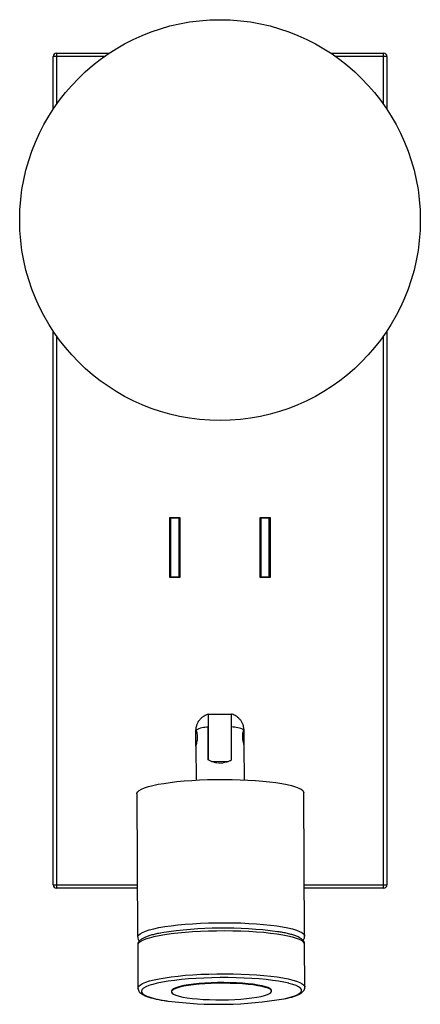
# Model space of a CAD drawing. Header units: millimetres. Extents: x -79 to 41, y -187 to 108.
import ezdxf

# ---------------------------------------------------------------- set-up
doc = ezdxf.new("R2010")
doc.units = ezdxf.units.MM

msp = doc.modelspace()

# ---------------------------------------------------------------- linework, layer by layer
at = {"color": 7, "linetype": 'Continuous', "lineweight": 25}
for p, q in [((-68.05, 97.66), (-68.05, 82.28)), ((-68.05, 97.66), (-52.22, 97.66)), ((14.12, 97.66), (29.95, 97.66)), ((29.95, 82.28), (29.95, 97.66)), ((-53.68, 96.66), (-69.05, 96.66)), ((-69.05, 80.82), (-69.05, 96.66)), ((30.95, 96.66), (15.58, 96.66)), ((30.95, 96.66), (30.95, 80.82)), ((-69.05, -151.34), (-69.05, 14.49)), ((-68.05, 13.03), (-68.05, -152.34)), ((29.95, -152.34), (29.95, 13.03)), ((30.95, 14.49), (30.95, -151.34)), ((-34.05, -59.34), (-34.05, -41.34)), ((-34.05, -41.34), (-31.05, -41.34)), ((-31.28, -41.6), (-33.83, -41.6)), ((-33.83, -41.6), (-33.83, -59.15)), ((-31.28, -59.15), (-31.28, -41.6)), ((-31.05, -41.34), (-31.05, -59.34)), ((-7.05, -59.34), (-7.05, -41.34)), ((-7.05, -41.34), (-4.05, -41.34)), ((-6.83, -41.6), (-6.83, -59.15)), ((-4.28, -41.6), (-6.83, -41.6)), ((-4.28, -59.15), (-4.28, -41.6)), ((-4.05, -41.34), (-4.05, -59.34)), ((-31.05, -59.34), (-34.05, -59.34)), ((-33.83, -59.15), (-31.28, -59.15)), ((-4.05, -59.34), (-7.05, -59.34)), ((-6.83, -59.15), (-4.28, -59.15)), ((-15.64, -100.32), (-22.54, -100.36)), ((-26.3, -104.89), (-26.32, -104.89)), ((-26.29, -109.8), (-26.32, -104.89)), ((-22.56, -113.93), (-22.62, -104.13)), ((-22.52, -104.86), (-22.61, -104.86)), ((-22.46, -114.05), (-22.52, -103.31)), ((-15.56, -113.95), (-15.62, -103.26)), ((-11.82, -104.8), (-11.84, -104.8)), ((-11.79, -109.8), (-11.82, -104.8)), ((-26.29, -109.85), (-26.23, -119.99)), ((-22.59, -109.86), (-22.49, -109.86)), ((-11.73, -119.9), (-11.79, -109.76)), ((-11.79, -109.8), (-11.79, -109.8)), ((-21.69, -114.36), (-16.43, -114.33)), ((6.28, -166.66), (6.04, -123.75)), ((-43.96, -124.04), (-43.72, -166.94)), ((-69.05, -151.34), (-43.8, -151.34)), ((-43.8, -152.34), (-68.05, -152.34)), ((6.2, -151.34), (30.95, -151.34)), ((29.95, -152.34), (6.2, -152.34)), ((-43.7, -169.41), (-43.63, -182.23)), ((6.37, -181.94), (6.3, -169.12)), ((-33.62, -183.16), (-33.62, -183.35)), ((-3.62, -183.18), (-3.62, -182.99))]:
    msp.add_line(p, q, dxfattribs=at)
at = {"color": 7, "linetype": 'Continuous', "lineweight": 25, "flags": 128}
for points in [[(-43.96, -124.04), (-43.94, -123.85), (-43.71, -123.45), (-43.25, -123.05), (-42.55, -122.66), (-41.62, -122.28), (-40.48, -121.91), (-39.13, -121.57), (-37.58, -121.24), (-35.86, -120.95), (-33.97, -120.68), (-31.94, -120.44), (-29.78, -120.23), (-27.52, -120.06), (-25.17, -119.93), (-22.77, -119.84), (-20.33, -119.78), (-17.88, -119.76), (-15.43, -119.79), (-13.03, -119.85), (-10.67, -119.95), (-8.4, -120.09), (-6.23, -120.27), (-4.18, -120.48), (-2.28, -120.73), (-0.53, -121), (1.03, -121.31), (2.41, -121.63), (3.58, -121.98), (4.53, -122.35), (5.25, -122.74), (5.75, -123.13), (6, -123.53), (6.04, -123.75)], [(1.61, -180.83), (1.53, -180.81), (0.1, -180.49), (-1.51, -180.2), (-3.3, -179.94), (-5.25, -179.71), (-7.33, -179.51), (-9.53, -179.35), (-11.83, -179.23), (-14.19, -179.15), (-16.6, -179.11), (-19.03, -179.11), (-21.45, -179.15), (-23.85, -179.23), (-26.19, -179.35), (-28.46, -179.51), (-30.62, -179.7), (-32.66, -179.93), (-34.56, -180.2), (-36.29, -180.49), (-37.85, -180.8), (-39.2, -181.14), (-39.69, -181.29)], [(-32.77, -182.53), (-33.29, -182.83), (-33.57, -183.15), (-33.61, -183.47), (-33.39, -183.78), (-32.94, -184.09), (-32.25, -184.38), (-31.33, -184.65), (-30.21, -184.91), (-28.9, -185.13), (-27.42, -185.32), (-25.79, -185.48), (-24.05, -185.61), (-22.21, -185.69), (-20.32, -185.74), (-18.4, -185.74), (-16.49, -185.71), (-14.6, -185.63), (-12.79, -185.52), (-11.07, -185.37), (-9.48, -185.18), (-8.03, -184.96), (-6.76, -184.72), (-5.68, -184.45), (-4.82, -184.16), (-4.18, -183.86), (-3.78, -183.55), (-3.63, -183.23), (-3.72, -182.91), (-4.05, -182.6), (-4.62, -182.3), (-5.43, -182.02), (-6.45, -181.75), (-7.67, -181.52), (-9.07, -181.31), (-10.63, -181.13), (-12.31, -180.99), (-14.11, -180.88), (-15.97, -180.82), (-17.88, -180.79), (-19.8, -180.8), (-21.71, -180.86), (-23.56, -180.96), (-25.33, -181.09), (-26.99, -181.26), (-28.51, -181.46), (-29.87, -181.69), (-31.05, -181.95), (-32.02, -182.23), (-32.77, -182.53)], [(-3.62, -182.99), (-3.72, -182.71), (-4.05, -182.4), (-4.63, -182.1), (-5.43, -181.82), (-6.45, -181.56), (-7.67, -181.32), (-9.07, -181.11), (-10.63, -180.93), (-12.32, -180.79), (-14.11, -180.68), (-15.97, -180.62), (-17.88, -180.59), (-19.81, -180.61), (-21.71, -180.66), (-23.56, -180.76), (-25.33, -180.89), (-26.99, -181.06), (-28.51, -181.26), (-29.88, -181.49), (-31.05, -181.75), (-32.02, -182.03), (-32.78, -182.33)]]:
    msp.add_lwpolyline(points, dxfattribs=at)
at = {"color": 8, "linetype": 'Continuous', "lineweight": 25, "flags": 128}
for points in [[(-43.72, -166.94), (-43.69, -166.76), (-43.47, -166.35), (-43, -165.95), (-42.3, -165.56), (-41.38, -165.18), (-40.23, -164.81), (-38.88, -164.47), (-37.34, -164.15), (-35.61, -163.85), (-33.72, -163.58), (-31.69, -163.34), (-29.53, -163.14), (-27.27, -162.97), (-24.93, -162.83), (-22.53, -162.74), (-20.09, -162.68), (-17.63, -162.67), (-15.19, -162.69), (-12.78, -162.75), (-10.43, -162.86), (-8.16, -163), (-5.99, -163.17), (-3.94, -163.39), (-2.03, -163.63), (-0.29, -163.91), (1.28, -164.21), (2.65, -164.54), (3.82, -164.89), (4.77, -165.25), (5.5, -165.64), (5.99, -166.03), (6.25, -166.43), (6.28, -166.65)], [(6.3, -169.12), (6.26, -168.9), (6, -168.5), (5.51, -168.1), (4.79, -167.72), (3.84, -167.35), (2.67, -167), (1.29, -166.67), (-0.28, -166.37), (-2.02, -166.1), (-3.93, -165.85), (-5.97, -165.64), (-8.14, -165.46), (-10.42, -165.32), (-12.77, -165.22), (-15.18, -165.16), (-17.62, -165.13), (-20.07, -165.15), (-22.51, -165.2), (-24.92, -165.3), (-27.26, -165.43), (-29.52, -165.6), (-31.68, -165.81), (-33.71, -166.04), (-35.6, -166.31), (-37.32, -166.61), (-38.87, -166.93), (-40.22, -167.28), (-41.36, -167.64), (-42.29, -168.03)], [(-42.29, -168.03), (-42.99, -168.42), (-43.45, -168.82), (-43.68, -169.22), (-43.7, -169.41)], [(-42.22, -180.85), (-41.29, -180.47), (-40.15, -180.1), (-38.79, -179.76), (-37.25, -179.43), (-35.52, -179.13), (-33.64, -178.87), (-31.6, -178.63), (-29.45, -178.42), (-27.19, -178.25), (-24.84, -178.12), (-22.44, -178.03), (-20, -177.97), (-17.55, -177.95), (-15.1, -177.98), (-12.69, -178.04), (-10.34, -178.14), (-8.07, -178.28), (-5.9, -178.46), (-3.85, -178.67), (-1.95, -178.92), (-0.2, -179.19), (1.36, -179.5), (2.74, -179.82), (3.91, -180.17), (4.86, -180.54), (5.59, -180.92), (6.08, -181.32), (6.33, -181.72), (6.37, -181.94)], [(-43.63, -182.22), (-43.61, -182.04), (-43.38, -181.64), (-42.91, -181.24), (-42.22, -180.85)], [(-41.27, -181.88), (-41.96, -182.27), (-42.4, -182.67), (-42.61, -183.07), (-42.57, -183.47), (-42.28, -183.87), (-41.75, -184.26), (-40.99, -184.63), (-39.99, -184.99), (-38.78, -185.34), (-37.35, -185.65), (-35.74, -185.94), (-34.6, -186.12)], [(-39.69, -181.29), (-40.35, -181.51), (-41.27, -181.88)], [(0.08, -185.45), (0.6, -185.34), (1.95, -185), (3.1, -184.64), (4.02, -184.26), (4.71, -183.87), (5.16, -183.47), (5.36, -183.07), (5.32, -182.67), (5.03, -182.27), (4.5, -181.89), (3.74, -181.51), (2.74, -181.15), (1.61, -180.83)]]:
    msp.add_lwpolyline(points, dxfattribs=at)
at = {"color": 7, "linetype": 'Continuous', "lineweight": 25}
msp.add_circle((-19.05, 47.66), 60, dxfattribs=at)
for centre, radius, start, end in [((-68.05, 96.66), 1, 90, 180), ((29.95, 96.66), 1, 0, 90), ((-32.86, -40.53), 1.44, 214.6344, 228.13), ((-32.24, -40.53), 1.44, 311.87, 325.3656), ((-5.93, -40.59), 1.35, 214.1675, 228.5969), ((-5.17, -40.59), 1.35, 311.4031, 325.8325), ((-34.7, -58.37), 1.17, 303.6435, 317.9814), ((-30.4, -58.37), 1.17, 222.0186, 236.3565), ((-7.7, -58.37), 1.17, 303.6435, 317.9814), ((-3.4, -58.37), 1.17, 222.0186, 236.3565), ((-22.61, -112.05), 7.92, 90.0755, 117.175), ((-15.51, -112.21), 8.13, 63.6954, 90.7502), ((-68.05, -151.34), 1, 180, 270), ((29.95, -151.34), 1, 270, 0), ((-17.98, -282.75), 118.49, 82.1867, 99.0064), ((-32.53, -183.43), 1.13, 102.5357, 166.1034), ((-19.49, -69.84), 117.25, 262.5921, 279.6076)]:
    msp.add_arc(centre, radius, start, end, dxfattribs=at)
for points, knots in [([(-11.83, -104.86), (-11.86, -104.54), (-11.93, -103.91), (-12.25, -103.02), (-12.7, -102.24), (-13.24, -101.59), (-13.84, -101.06), (-14.48, -100.65), (-15.08, -100.36), (-15.47, -100.24), (-15.64, -100.19)], [0, 0, 0, 0, 0.145889, 0.292801, 0.430393, 0.560069, 0.682785, 0.799457, 0.91183, 1, 1, 1, 1]), ([(-15.62, -104.08), (-15.62, -104.04), (-15.62, -103.51), (-15.63, -102.52), (-15.64, -101.36), (-15.64, -100.55), (-15.64, -100.2), (-15.64, -100.21), (-15.64, -100.21)], [0, 0, 0, 0, 0.019716, 0.228176, 0.436919, 0.651739, 0.882347, 1, 1, 1, 1]), ([(-22.64, -100.27), (-22.81, -100.32), (-23.21, -100.45), (-23.84, -100.78), (-24.53, -101.27), (-25.16, -101.9), (-25.7, -102.68), (-26.08, -103.57), (-26.29, -104.34), (-26.29, -104.8), (-26.28, -104.94)], [0, 0, 0, 0, 0.087379, 0.211763, 0.343646, 0.48412, 0.631114, 0.782403, 0.93604, 1, 1, 1, 1]), ([(-22.64, -100.28), (-22.64, -100.28), (-22.64, -100.28), (-22.64, -100.72), (-22.63, -101.76), (-22.63, -103), (-22.62, -103.83), (-22.62, -104.13)], [0, 0, 0, 0, 0.1334191, 0.3867275, 0.6415393, 0.8682138, 1, 1, 1, 1]), ([(-26.23, -105.01), (-26.26, -104.94), (-26.31, -104.84), (-26.3, -104.92), (-26.3, -104.94)], [0, 0, 0, 0, 0.711551, 1, 1, 1, 1]), ([(-26.23, -105.01), (-26.18, -105.12), (-26.08, -105.35), (-25.93, -106), (-25.85, -106.78), (-25.87, -107.61), (-25.98, -108.4), (-26.13, -109.1), (-26.26, -109.64), (-26.28, -109.78), (-26.29, -109.85)], [0, 0, 0, 0, 0.128787, 0.257544, 0.38551, 0.506382, 0.625037, 0.749385, 0.878758, 1, 1, 1, 1]), ([(-11.79, -109.76), (-11.79, -109.76), (-11.78, -109.76), (-11.83, -109.51), (-11.95, -109.04), (-12.11, -108.33), (-12.24, -107.51), (-12.27, -106.66), (-12.19, -105.92), (-12.05, -105.28), (-11.96, -105.05), (-11.91, -104.93)], [0, 0, 0, 0, 0.0048795, 0.1249166, 0.2449389, 0.3706467, 0.500064, 0.624703, 0.7433053, 0.864087, 1, 1, 1, 1]), ([(-11.84, -104.83), (-11.84, -104.82), (-11.83, -104.76), (-11.88, -104.85), (-11.91, -104.93)], [0, 0, 0, 0, 0.187663, 1, 1, 1, 1]), ([(-15.56, -113.95), (-15.81, -114.1), (-16.06, -114.23), (-16.6, -114.46), (-16.89, -114.56), (-17.49, -114.73), (-17.79, -114.79), (-18.26, -114.86), (-18.42, -114.87), (-18.74, -114.9), (-18.91, -114.9), (-19.39, -114.9), (-19.71, -114.88), (-20.34, -114.79), (-20.65, -114.72), (-21.54, -114.47), (-22.08, -114.23), (-22.56, -113.93)], [0, 0, 0, 0, 0.125, 0.125, 0.25, 0.25, 0.375, 0.375, 0.4375, 0.4375, 0.5, 0.5, 0.625, 0.625, 0.75, 0.75, 1, 1, 1, 1]), ([(-43.69, -166.95), (-43.69, -167.08), (-43.7, -167.43), (-43.52, -167.9), (-43.33, -168.15), (-43.26, -168.25)], [0, 0, 0, 0, 0.254777, 0.711481, 1, 1, 1, 1]), ([(-41.77, -167.17), (-41.92, -167.24), (-42.37, -167.47), (-42.92, -167.84), (-43.38, -168.35), (-43.66, -168.86), (-43.68, -169.23), (-43.69, -169.4)], [0, 0, 0, 0, 0.145014, 0.447256, 0.661914, 0.846053, 1, 1, 1, 1]), ([(-36.78, -165.74), (-36.85, -165.75), (-37.46, -165.86), (-38.47, -166.09), (-39.78, -166.43), (-40.89, -166.79), (-41.49, -167.05), (-41.77, -167.17)], [0, 0, 0, 0, 0.030666, 0.274895, 0.520668, 0.768953, 1, 1, 1, 1]), ([(6.27, -169.11), (6.28, -169.04), (6.3, -168.78), (6.12, -168.34), (5.8, -167.86), (5.31, -167.43), (4.62, -167.02), (3.69, -166.62), (2.53, -166.24), (1.2, -165.9), (-0.2, -165.61), (-1.23, -165.44), (-1.7, -165.36)], [0, 0, 0, 0, 0.025754, 0.104977, 0.185776, 0.278712, 0.393411, 0.524142, 0.651407, 0.77486, 0.896206, 1, 1, 1, 1]), ([(5.84, -167.97), (5.93, -167.83), (6.13, -167.54), (6.29, -167.05), (6.26, -166.73), (6.25, -166.64)], [0, 0, 0, 0, 0.371341, 0.808471, 1, 1, 1, 1]), ([(-43.62, -182.21), (-43.62, -182.24), (-43.65, -182.46), (-43.51, -182.88), (-43.22, -183.38), (-42.77, -183.81), (-42.14, -184.23), (-41.27, -184.63), (-40.16, -185.02), (-38.88, -185.37), (-37.43, -185.68), (-36.06, -185.93), (-35.11, -186.06), (-34.75, -186.12)], [0, 0, 0, 0, 0.009135, 0.08401, 0.158722, 0.24224, 0.344554, 0.465433, 0.586072, 0.702703, 0.817035, 0.930092, 1, 1, 1, 1]), ([(0.39, -185.41), (0.52, -185.39), (1.16, -185.26), (2.14, -185), (3.33, -184.64), (4.33, -184.25), (5.14, -183.82), (5.74, -183.37), (6.13, -182.87), (6.35, -182.38), (6.35, -182.06), (6.35, -181.93)], [0, 0, 0, 0, 0.035093, 0.176229, 0.318641, 0.463219, 0.61166, 0.74593, 0.849848, 0.941762, 1, 1, 1, 1])]:
    msp.add_open_spline(points, degree=3, knots=knots, dxfattribs=at)

doc.saveas('drawing.dxf')
